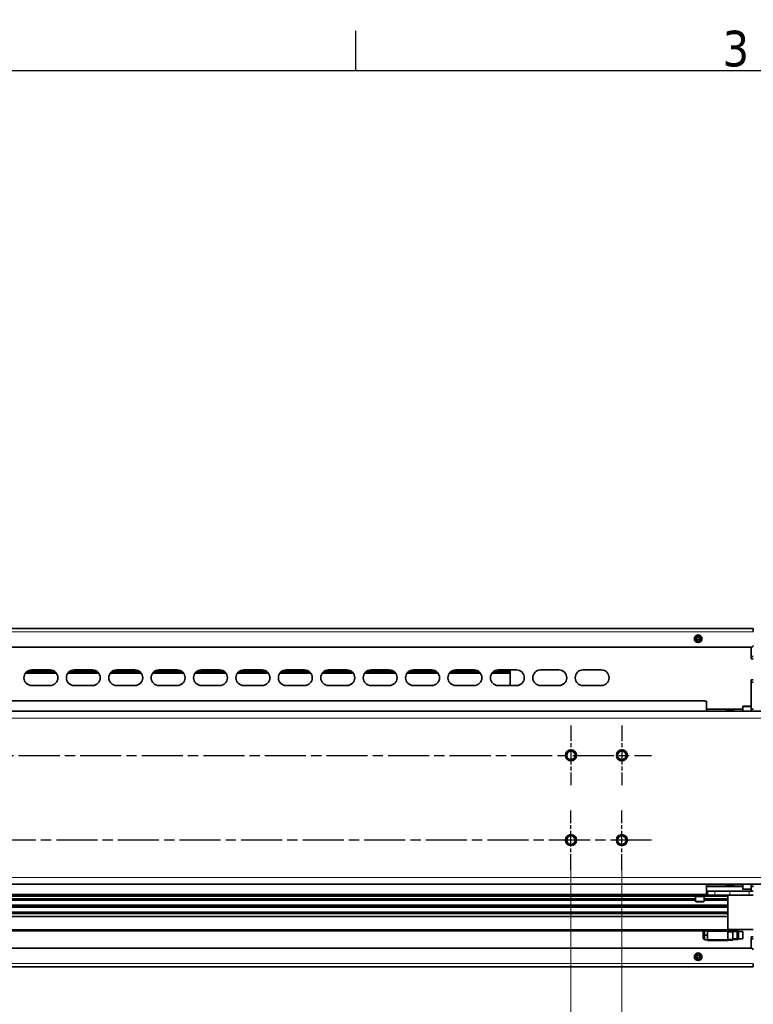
# Model space of a CAD drawing. Header units: millimetres. Extents: x 0 to 7128, y 0 to 5040.
# Tile 184 of 215: x 4059 to 4924, y 3819 to 4980. Entities that reach past the tile are written whole.
import ezdxf

# ---------------------------------------------------------------- set-up
doc = ezdxf.new("R2010")
doc.units = ezdxf.units.MM
doc.header["$LTSCALE"] = 12
doc.linetypes.add('CHAIN', pattern=[0.3543, 0.2362, -0.0295, 0.0591, -0.0295])
doc.linetypes.add('LONG_DASH_DOTTED', pattern=[0.3001, 0.2362, -0.0295, 0.0049, -0.0295])
doc.layers.get('0').update_dxf_attribs({"lineweight": 25})
for name, color, linetype, lineweight, true_color in [('Centro(ISO)', 7, 'LONG_DASH_DOTTED', 25, 0x0080ff), ('Filettatura(ISO)', 3, 'Continuous', 9, 0x00ff00), ("Linea d'asse(ISO)", 7, 'LONG_DASH_DOTTED', 25, 0x0080ff), ('Quote(ISO)', 7, 'Continuous', 25, 0x80ff00), ('Spigoli tangenti visibili(ISO)', 7, 'Continuous', 15, 0x00803f)]:
    doc.layers.add(name, color=color, linetype=linetype, lineweight=lineweight, true_color=true_color)
for name, color, linetype, lineweight in [('Geometria schizzo (ISO)', 7, 'Continuous', 25), ('Simbolo (ISO)', 7, 'Continuous', 25), ('Spigoli visibili(ISO)', 7, 'Continuous', 35)]:
    doc.layers.add(name, color=color, linetype=linetype, lineweight=lineweight)
doc.styles.add('Corrente-BSI', font='arial.ttf')
doc.styles.add('Testo nota (ISO)', font='tahoma.ttf')
doc.dimstyles.new('DEFAULT-ISO', dxfattribs={"dimscale": 12, "dimtxt": 3.5, "dimasz": 2.5, "dimexe": 1, "dimexo": 1, "dimgap": 0.762, "dimtad": 1, "dimtoh": 1, "dimrnd": 1e-08, "dimtxsty": 'Corrente-BSI', "dimcen": 0.09, "dimdle": 10, "dimclrd": 7, "dimclre": 7, "dimclrt": 7, "dimazin": 2, "dimtfac": 0.571429, "dimtmove": 0, "dimatfit": 3, "dimfxl": 1, "dimtolj": 1, "dimlwd": 5, "dimlwe": 5, "dimarcsym": 0})

# ---------------------------------------------------------------- blocks, each defined once
blk = doc.blocks.new('Bordi Bordo di default')
at = {"layer": 'Geometria schizzo (ISO)'}
blk.add_line((371.25, 410), (371.25, 413.9), dxfattribs=at)
at = {"layer": 'Geometria schizzo (ISO)', "flags": 128}
blk.add_lwpolyline([(10, 10), (10, 410), (584, 410), (584, 10), (10, 10)], dxfattribs=at)
at = {"layer": 'Simbolo (ISO)', "insert": (407.286, 410.326), "char_height": 3.5, "attachment_point": 7, "style": 'Testo nota (ISO)'}
blk.add_mtext('3', dxfattribs=at)
blk = doc.blocks.new('*D24')
at = {"layer": 'Defpoints', "color": 0, "linetype": 'Continuous', "transparency": 16777216}
for p in [(4708.8, 4006.2), (3958.8, 3683.5), (4708.8, 3632.2)]:
    blk.add_point(p, dxfattribs=at)
at = {"layer": 'Quote(ISO)', "color": 7, "linetype": 'Continuous', "lineweight": 5, "transparency": 16777216}
for p, q in [((4708.8, 3994.2), (4708.8, 3620.2)), ((3958.8, 3671.5), (3958.8, 3620.2)), ((3988.8, 3632.2), (4678.8, 3632.2))]:
    blk.add_line(p, q, dxfattribs=at)
at = {"layer": 'Quote(ISO)', "color": 7, "linetype": 'Continuous', "transparency": 16777216}
for points in [[(3988.8, 3637.2), (3988.8, 3627.2), (3958.8, 3632.2)], [(4678.8, 3637.2), (4678.8, 3627.2), (4708.8, 3632.2)]]:
    blk.add_solid(points, dxfattribs=at)
at = {"layer": 'Quote(ISO)', "color": 7, "linetype": 'Continuous', "lineweight": 9, "transparency": 16777216, "insert": (4287.7, 3684.2), "char_height": 42, "attachment_point": 1, "style": 'Corrente-BSI'}
blk.add_mtext('\\A1;750', dxfattribs=at)
blk = doc.blocks.new('*D25')
at = {"layer": 'Defpoints', "color": 0, "linetype": 'Continuous', "transparency": 16777216}
for p in [(4708.8, 4006.2), (4768.8, 4006.2), (4768.8, 3632.2)]:
    blk.add_point(p, dxfattribs=at)
at = {"layer": 'Quote(ISO)', "color": 7, "linetype": 'Continuous', "lineweight": 5, "transparency": 16777216}
for p, q in [((4708.8, 3994.2), (4708.8, 3620.2)), ((4768.8, 3994.2), (4768.8, 3620.2)), ((4678.8, 3632.2), (4648.8, 3632.2)), ((4708.8, 3632.2), (4768.8, 3632.2)), ((4798.8, 3632.2), (4828.8, 3632.2))]:
    blk.add_line(p, q, dxfattribs=at)
at = {"layer": 'Quote(ISO)', "color": 7, "linetype": 'Continuous', "transparency": 16777216}
for points in [[(4678.8, 3637.2), (4678.8, 3627.2), (4708.8, 3632.2)], [(4798.8, 3637.2), (4798.8, 3627.2), (4768.8, 3632.2)]]:
    blk.add_solid(points, dxfattribs=at)
at = {"layer": 'Quote(ISO)', "color": 7, "linetype": 'Continuous', "lineweight": 9, "transparency": 16777216, "insert": (4708.7, 3684.2), "char_height": 42, "attachment_point": 1, "style": 'Corrente-BSI'}
blk.add_mtext('\\A1;60', dxfattribs=at)

msp = doc.modelspace()

# ---------------------------------------------------------------- linework, layer by layer
at = {"layer": 'Centro(ISO)', "linetype": 'CHAIN', "ltscale": 6.491759}
for p, q in [((4708.816, 4147.215), (4708.816, 4077.109)), ((4768.816, 4147.215), (4768.816, 4077.109)), ((4708.816, 3977.109), (4708.816, 4047.215)), ((4768.816, 3977.109), (4768.816, 4047.215))]:
    msp.add_line(p, q, dxfattribs=at)
at = {"layer": 'Filettatura(ISO)'}
for p, q in [((4866.316, 3903.418), (4864.839, 3903.418)), ((4889.838, 3905.362), (4889.838, 3905.662)), ((4906.501, 3904.563), (4899.816, 3904.563)), ((4864.839, 3896.906), (4866.316, 3896.906)), ((4899.816, 3895.761), (4906.501, 3895.761))]:
    msp.add_line(p, q, dxfattribs=at)
for centre in [(4708.816, 4112.162), (4768.816, 4112.162), (4708.816, 4012.162), (4768.816, 4012.162)]:
    msp.add_arc(centre, 6, 170, 80, dxfattribs=at)
at = {"layer": "Linea d'asse(ISO)", "linetype": 'CHAIN', "ltscale": 17.075924}
for p, q in [((3113.763, 4112.162), (4803.869, 4112.162)), ((4803.869, 4012.162), (3113.763, 4012.162))]:
    msp.add_line(p, q, dxfattribs=at)
at = {"layer": 'Spigoli tangenti visibili(ISO)'}
for p, q in [((4923.816, 4257.662), (2993.816, 4257.662)), ((4066.708, 4210.38), (4100.925, 4210.38)), ((4100.082, 4211.087), (4067.55, 4211.087)), ((4116.708, 4210.38), (4150.925, 4210.38)), ((4150.082, 4211.087), (4117.55, 4211.087)), ((4166.708, 4210.38), (4200.925, 4210.38)), ((4200.082, 4211.087), (4167.55, 4211.087)), ((4216.708, 4210.38), (4250.925, 4210.38)), ((4250.082, 4211.087), (4217.55, 4211.087)), ((4266.708, 4210.38), (4300.925, 4210.38)), ((4300.082, 4211.087), (4267.55, 4211.087)), ((4316.708, 4210.38), (4350.925, 4210.38)), ((4350.082, 4211.087), (4317.55, 4211.087)), ((4366.708, 4210.38), (4400.925, 4210.38)), ((4400.082, 4211.087), (4367.55, 4211.087)), ((4416.708, 4210.38), (4450.925, 4210.38)), ((4450.082, 4211.087), (4417.55, 4211.087)), ((4466.708, 4210.38), (4500.925, 4210.38)), ((4500.082, 4211.087), (4467.55, 4211.087)), ((4516.708, 4210.38), (4550.925, 4210.38)), ((4550.082, 4211.087), (4517.55, 4211.087)), ((4566.708, 4210.38), (4600.925, 4210.38)), ((4600.082, 4211.087), (4567.55, 4211.087)), ((4616.708, 4210.38), (4637.066, 4210.38)), ((4637.066, 4211.087), (4617.55, 4211.087)), ((4921.316, 4169.562), (4911.316, 4169.562)), ((4868.816, 4166.054), (4911.316, 4166.054)), ((4868.816, 4164.466), (4891.754, 4164.466)), ((4900.879, 4164.466), (4911.316, 4164.466)), ((4921.316, 4167.162), (4923.816, 4167.162)), ((4921.316, 4166.054), (4923.816, 4166.054)), ((4921.316, 4164.466), (4923.816, 4164.466)), ((2898.816, 4156.162), (4943.816, 4156.162)), ((2898.816, 3968.162), (4943.816, 3968.162)), ((4891.754, 3959.858), (4868.816, 3959.858)), ((4911.316, 3959.858), (4900.879, 3959.858)), ((4923.816, 3959.858), (4921.316, 3959.858)), ((4911.316, 3958.27), (4868.816, 3958.27)), ((4870.198, 3947.162), (4870.198, 3952.162)), ((4878.288, 3952.162), (4878.288, 3947.162)), ((4896.177, 3947.162), (4896.177, 3952.162)), ((4911.316, 3954.762), (4921.316, 3954.762)), ((4918.816, 3952.162), (4918.816, 3947.162)), ((4923.816, 3958.27), (4921.316, 3958.27)), ((4923.816, 3957.162), (4921.316, 3957.162)), ((3123.816, 3945.662), (4854.816, 3945.662)), ((3123.816, 3943.457), (4855.816, 3943.457)), ((3123.816, 3942.483), (4855.816, 3942.483)), ((3123.816, 3941.812), (4855.816, 3941.812)), ((3123.816, 3941.033), (4855.816, 3941.033)), ((4853.816, 3947.162), (4853.816, 3948.007)), ((4855.816, 3940.162), (4865.816, 3940.162)), ((4865.726, 3948.007), (4865.726, 3947.162)), ((4865.816, 3943.457), (4893.816, 3943.457)), ((4865.816, 3942.483), (4893.816, 3942.483)), ((4865.816, 3941.812), (4893.816, 3941.812)), ((4865.816, 3941.033), (4893.816, 3941.033)), ((4866.816, 3945.662), (4893.816, 3945.662)), ((3123.816, 3935.912), (4893.816, 3935.912)), ((3123.816, 3934.937), (4893.816, 3934.937)), ((3123.816, 3933.841), (4893.816, 3933.841)), ((3123.816, 3932.867), (4893.816, 3932.867)), ((3154.816, 3906.662), (4893.816, 3906.662)), ((4869.816, 3904.362), (4893.816, 3904.362)), ((4890.316, 3905.655), (4893.816, 3905.655)), ((4904.316, 3895.912), (4904.316, 3904.412)), ((4869.816, 3895.162), (4893.816, 3895.162)), ((2993.816, 3866.662), (4923.816, 3866.662))]:
    msp.add_line(p, q, dxfattribs=at)
for centre in [(4858.816, 4249.662), (4858.816, 3874.662)]:
    msp.add_circle(centre, 3.1, dxfattribs=at)
at = {"layer": 'Spigoli visibili(ISO)'}
for p, q in [((2993.816, 4261.662), (4923.816, 4261.662)), ((4857.316, 4250.528), (4858.816, 4251.394)), ((4857.316, 4248.796), (4857.316, 4250.528)), ((4858.816, 4251.394), (4860.316, 4250.528)), ((4860.316, 4250.528), (4860.316, 4248.796)), ((4923.816, 4258.162), (4923.816, 4261.662)), ((4921.816, 4239.662), (2995.816, 4239.662)), ((4858.816, 4247.93), (4857.316, 4248.796)), ((4860.316, 4248.796), (4858.816, 4247.93)), ((4921.316, 4239.662), (4921.316, 4228.662)), ((4921.316, 4239.662), (4921.316, 4226.162)), ((4921.316, 4228.662), (4923.816, 4228.662)), ((4923.816, 4226.162), (4921.316, 4226.162)), ((4102.076, 4209.062), (4065.556, 4209.062)), ((4069.193, 4212.062), (4098.439, 4212.062)), ((4073.066, 4212.912), (4094.566, 4212.912)), ((4152.076, 4209.062), (4115.556, 4209.062)), ((4119.193, 4212.062), (4148.439, 4212.062)), ((4123.066, 4212.912), (4144.566, 4212.912)), ((4202.076, 4209.062), (4165.556, 4209.062)), ((4169.193, 4212.062), (4198.439, 4212.062)), ((4173.066, 4212.912), (4194.566, 4212.912)), ((4252.076, 4209.062), (4215.556, 4209.062)), ((4219.193, 4212.062), (4248.439, 4212.062)), ((4223.066, 4212.912), (4244.566, 4212.912)), ((4302.076, 4209.062), (4265.556, 4209.062)), ((4269.193, 4212.062), (4298.439, 4212.062)), ((4273.066, 4212.912), (4294.566, 4212.912)), ((4352.076, 4209.062), (4315.556, 4209.062)), ((4319.193, 4212.062), (4348.439, 4212.062)), ((4323.066, 4212.912), (4344.566, 4212.912)), ((4402.076, 4209.062), (4365.556, 4209.062)), ((4369.193, 4212.062), (4398.439, 4212.062)), ((4373.066, 4212.912), (4394.566, 4212.912)), ((4452.076, 4209.062), (4415.556, 4209.062)), ((4419.193, 4212.062), (4448.439, 4212.062)), ((4423.066, 4212.912), (4444.566, 4212.912)), ((4502.076, 4209.062), (4465.556, 4209.062)), ((4469.193, 4212.062), (4498.439, 4212.062)), ((4473.066, 4212.912), (4494.566, 4212.912)), ((4552.076, 4209.062), (4515.556, 4209.062)), ((4519.193, 4212.062), (4548.439, 4212.062)), ((4523.066, 4212.912), (4544.566, 4212.912)), ((4602.076, 4209.062), (4565.556, 4209.062)), ((4569.193, 4212.062), (4598.439, 4212.062)), ((4573.066, 4212.912), (4594.566, 4212.912)), ((4637.066, 4209.062), (4615.556, 4209.062)), ((4619.193, 4212.062), (4637.066, 4212.062)), ((4623.066, 4212.912), (4644.566, 4212.912)), ((4637.066, 4212.062), (4637.066, 4211.087)), ((4637.066, 4210.38), (4637.066, 4211.087)), ((4637.066, 4210.38), (4637.066, 4209.062)), ((4637.066, 4209.062), (4637.066, 4194.412)), ((4673.066, 4212.912), (4694.566, 4212.912)), ((4723.066, 4212.912), (4744.566, 4212.912)), ((4094.566, 4194.412), (4073.066, 4194.412)), ((4144.566, 4194.412), (4123.066, 4194.412)), ((4194.566, 4194.412), (4173.066, 4194.412)), ((4244.566, 4194.412), (4223.066, 4194.412)), ((4294.566, 4194.412), (4273.066, 4194.412)), ((4344.566, 4194.412), (4323.066, 4194.412)), ((4394.566, 4194.412), (4373.066, 4194.412)), ((4444.566, 4194.412), (4423.066, 4194.412)), ((4494.566, 4194.412), (4473.066, 4194.412)), ((4544.566, 4194.412), (4523.066, 4194.412)), ((4594.566, 4194.412), (4573.066, 4194.412)), ((4644.566, 4194.412), (4623.066, 4194.412)), ((4694.566, 4194.412), (4673.066, 4194.412)), ((4744.566, 4194.412), (4723.066, 4194.412)), ((4921.316, 4201.162), (4921.316, 4169.562)), ((4921.316, 4201.162), (4923.816, 4201.162)), ((4923.816, 4198.662), (4921.316, 4198.662)), ((4921.316, 4198.662), (4921.316, 4169.562)), ((4866.816, 4176.317), (3050.816, 4176.317)), ((4868.816, 4164.162), (4868.816, 4175.309)), ((4911.316, 4169.562), (4911.316, 4164.162)), ((4911.916, 4170.162), (4920.716, 4170.162)), ((4921.316, 4169.562), (4921.316, 4164.162)), ((2898.816, 4164.162), (4943.816, 4164.162)), ((4868.816, 4166.662), (4911.316, 4166.662)), ((4893.936, 4165.912), (4898.696, 4165.912)), ((4921.316, 4166.662), (4923.816, 4166.662)), ((2898.816, 3960.162), (4943.816, 3960.162)), ((4868.816, 3960.162), (4868.816, 3949.015)), ((4911.316, 3954.762), (4911.316, 3960.162)), ((4921.316, 3954.762), (4921.316, 3960.162)), ((4911.316, 3957.662), (4868.816, 3957.662)), ((4868.816, 3952.162), (4870.198, 3952.162)), ((4870.198, 3952.162), (4878.288, 3952.162)), ((4896.177, 3952.162), (4878.288, 3952.162)), ((4898.696, 3958.412), (4893.936, 3958.412)), ((4896.177, 3952.162), (4918.816, 3952.162)), ((4920.716, 3954.162), (4911.916, 3954.162)), ((4918.816, 3952.162), (4923.816, 3952.162)), ((4923.816, 3957.662), (4921.316, 3957.662)), ((4921.316, 3952.162), (4921.316, 3954.762)), ((4921.316, 3954.762), (4921.316, 3952.162)), ((4866.816, 3948.007), (3050.816, 3948.007)), ((3123.816, 3947.162), (4848.816, 3947.162)), ((4848.816, 3948.007), (4848.816, 3947.162)), ((4853.816, 3947.162), (4848.816, 3947.162)), ((4853.816, 3947.162), (4865.726, 3947.162)), ((4854.816, 3945.562), (4854.816, 3947.162)), ((4854.816, 3945.562), (4866.816, 3945.562)), ((4855.816, 3940.162), (4855.816, 3945.562)), ((4865.216, 3939.562), (4856.416, 3939.562)), ((4870.198, 3947.162), (4865.726, 3947.162)), ((4865.816, 3940.162), (4865.816, 3945.562)), ((4866.816, 3945.562), (4866.816, 3947.162)), ((4870.198, 3947.162), (4878.288, 3947.162)), ((4878.288, 3947.162), (4888.577, 3947.162)), ((4888.577, 3947.162), (4893.816, 3947.162)), ((4893.816, 3945.662), (4893.816, 3947.162)), ((4893.816, 3947.162), (4896.177, 3947.162)), ((4893.816, 3945.662), (4893.816, 3943.457)), ((4893.816, 3942.483), (4893.816, 3943.457)), ((4893.816, 3942.483), (4893.816, 3941.969)), ((4893.816, 3934.816), (4893.816, 3941.969)), ((4923.816, 3947.162), (4896.177, 3947.162)), ((4896.177, 3947.162), (4918.816, 3947.162)), ((3123.816, 3927.187), (4893.816, 3927.187)), ((3123.816, 3925.462), (4893.816, 3925.462)), ((4893.816, 3934.816), (4893.816, 3933.841)), ((4893.816, 3932.867), (4893.816, 3933.841)), ((4893.816, 3932.867), (4893.816, 3927.187)), ((4893.816, 3925.808), (4893.816, 3927.187)), ((4893.816, 3925.808), (4893.816, 3925.462)), ((4893.816, 3925.462), (4893.816, 3922.137)), ((3123.816, 3922.137), (4893.816, 3922.137)), ((4893.816, 3922.137), (4893.816, 3906.662)), ((3154.816, 3905.662), (4893.816, 3905.662)), ((3154.816, 3905.362), (4869.816, 3905.362)), ((4864.816, 3904.562), (4864.816, 3903.395)), ((4866.316, 3904.562), (4864.816, 3904.562)), ((4864.816, 3903.395), (4865.583, 3904.162)), ((4864.816, 3896.929), (4864.816, 3903.395)), ((4865.583, 3896.162), (4865.583, 3904.162)), ((4865.583, 3904.162), (4866.316, 3904.162)), ((4866.316, 3902.912), (4866.316, 3905.362)), ((4866.316, 3897.412), (4866.316, 3902.912)), ((4869.816, 3904.362), (4869.816, 3905.362)), ((4869.816, 3905.362), (4893.816, 3905.362)), ((4869.816, 3904.362), (4869.816, 3895.162)), ((4888.816, 3905.662), (4888.816, 3905.362)), ((4890.316, 3905.362), (4890.316, 3905.662)), ((4923.816, 3906.662), (4893.816, 3906.662)), ((4893.816, 3905.662), (4893.816, 3906.662)), ((4893.816, 3906.162), (4899.816, 3906.162)), ((4893.816, 3905.662), (4893.816, 3905.655)), ((4893.816, 3905.655), (4893.816, 3905.362)), ((4893.816, 3904.362), (4893.816, 3905.362)), ((4893.816, 3904.862), (4899.816, 3904.862)), ((4893.816, 3904.362), (4893.816, 3895.162)), ((4893.816, 3903.862), (4899.816, 3903.862)), ((4899.816, 3906.162), (4899.816, 3904.862)), ((4905.903, 3905.162), (4899.816, 3905.162)), ((4899.816, 3904.862), (4899.816, 3903.862)), ((4899.816, 3904.412), (4904.316, 3904.412)), ((4899.816, 3903.862), (4899.816, 3895.162)), ((4904.816, 3896.412), (4904.816, 3903.912)), ((4905.903, 3905.162), (4905.903, 3895.162)), ((4906.516, 3904.548), (4905.903, 3905.162)), ((4906.516, 3904.548), (4906.516, 3895.775)), ((4910.516, 3904.462), (4906.516, 3904.462)), ((4910.516, 3904.462), (4910.516, 3904.405)), ((4911.516, 3904.405), (4910.516, 3904.405)), ((4911.516, 3904.405), (4911.516, 3895.919)), ((4864.816, 3896.929), (4864.816, 3895.762)), ((4864.816, 3896.929), (4865.583, 3896.162)), ((4866.316, 3895.762), (4864.816, 3895.762)), ((4865.583, 3896.162), (4866.316, 3896.162)), ((4866.316, 3894.662), (4866.316, 3897.412)), ((4869.588, 3900.162), (4866.544, 3900.162)), ((4869.588, 3894.662), (4866.544, 3894.662)), ((4869.816, 3893.662), (4869.816, 3895.162)), ((4869.816, 3893.662), (4893.816, 3893.662)), ((4893.816, 3895.162), (4899.816, 3895.162)), ((4893.816, 3893.662), (4893.816, 3895.162)), ((4893.816, 3894.162), (4899.816, 3894.162)), ((4899.816, 3895.912), (4904.316, 3895.912)), ((4905.903, 3895.162), (4899.816, 3895.162)), ((4899.816, 3895.162), (4899.816, 3894.162)), ((4906.516, 3895.775), (4905.903, 3895.162)), ((4910.516, 3895.862), (4906.516, 3895.862)), ((4910.516, 3895.919), (4911.516, 3895.919)), ((4910.516, 3895.919), (4910.516, 3895.862)), ((4921.316, 3898.162), (4921.316, 3884.662)), ((4923.816, 3898.162), (4921.316, 3898.162)), ((4923.816, 3895.662), (4921.316, 3895.662)), ((4921.316, 3884.662), (4921.316, 3895.662)), ((3138.066, 3884.662), (4921.816, 3884.662)), ((4857.316, 3875.528), (4858.816, 3876.394)), ((4857.316, 3873.796), (4857.316, 3875.528)), ((4858.816, 3872.93), (4857.316, 3873.796)), ((4858.816, 3876.394), (4860.316, 3875.528)), ((4860.316, 3873.796), (4858.816, 3872.93)), ((4860.316, 3875.528), (4860.316, 3873.796)), ((4923.816, 3862.662), (2993.816, 3862.662)), ((4923.816, 3862.662), (4923.816, 3866.162))]:
    msp.add_line(p, q, dxfattribs=at)
for centre, radius in [((4858.816, 4249.662), 4.5), ((4858.816, 4249.662), 3.5), ((4708.816, 4112.162), 6.5), ((4708.816, 4112.162), 5.053), ((4768.816, 4112.162), 6.5), ((4768.816, 4112.162), 5.053), ((4708.816, 4012.162), 6.5), ((4768.816, 4012.162), 6.5), ((4708.816, 4012.162), 5.053), ((4768.816, 4012.162), 5.053), ((4858.816, 3874.662), 4.5), ((4858.816, 3874.662), 3.5)]:
    msp.add_circle(centre, radius, dxfattribs=at)
for centre, radius, start, end in [((4921.816, 4241.662), 2, 270, 0), ((4073.066, 4203.662), 9.25, 90, 270), ((4094.566, 4203.662), 9.25, 270, 90), ((4123.066, 4203.662), 9.25, 90, 270), ((4144.566, 4203.662), 9.25, 270, 90), ((4173.066, 4203.662), 9.25, 90, 270), ((4194.566, 4203.662), 9.25, 270, 90), ((4223.066, 4203.662), 9.25, 90, 270), ((4244.566, 4203.662), 9.25, 270, 90), ((4273.066, 4203.662), 9.25, 90, 270), ((4294.566, 4203.662), 9.25, 270, 90), ((4323.066, 4203.662), 9.25, 90, 270), ((4344.566, 4203.662), 9.25, 270, 90), ((4373.066, 4203.662), 9.25, 90, 270), ((4394.566, 4203.662), 9.25, 270, 90), ((4423.066, 4203.662), 9.25, 90, 270), ((4444.566, 4203.662), 9.25, 270, 90), ((4473.066, 4203.662), 9.25, 90, 270), ((4494.566, 4203.662), 9.25, 270, 90), ((4523.066, 4203.662), 9.25, 90, 270), ((4544.566, 4203.662), 9.25, 270, 90), ((4573.066, 4203.662), 9.25, 90, 270), ((4594.566, 4203.662), 9.25, 270, 90), ((4623.066, 4203.662), 9.25, 90, 270), ((4644.566, 4203.662), 9.25, 270, 90), ((4673.066, 4203.662), 9.25, 90, 270), ((4694.566, 4203.662), 9.25, 270, 90), ((4723.066, 4203.662), 9.25, 90, 270), ((4744.566, 4203.662), 9.25, 270, 90), ((4911.916, 4169.562), 0.6, 90, 180), ((4920.716, 4169.562), 0.6, 0, 90), ((4893.936, 4163.542), 2.37, 90, 164.834778), ((4898.696, 4163.542), 2.37, 15.165222, 90), ((4918.816, 4167.162), 5, 354.26083, 0), ((4893.936, 3960.782), 2.37, 195.165222, 270), ((4898.696, 3960.782), 2.37, 270, 344.834778), ((4911.916, 3954.762), 0.6, 180, 270), ((4920.716, 3954.762), 0.6, 270, 0), ((4918.816, 3957.162), 5, 0, 5.73917), ((4856.416, 3940.162), 0.6, 180, 270), ((4865.216, 3940.162), 0.6, 270, 0), ((4904.316, 3903.912), 0.5, 0, 90), ((4904.316, 3896.412), 0.5, 270, 0), ((4921.816, 3882.662), 2, 0, 90)]:
    msp.add_arc(centre, radius, start, end, dxfattribs=at)
for centre, start_param, end_param in [((4866.816, 4175.309), 0, 1.57079633), ((4866.816, 3949.015), 4.71238898, 6.28318531)]:
    msp.add_ellipse(centre, major_axis=(2, 0), ratio=0.50369391, start_param=start_param, end_param=end_param, dxfattribs=at)
for points, weights in [([(4866.316, 3902.912), (4866.316, 3904.065), (4866.5, 3905.362)], [1, 1.06605412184, 1.06985557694]), ([(4866.544, 3900.162), (4866.316, 3901.636), (4866.316, 3902.912)], [1.06990935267, 1.07362336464, 1]), ([(4869.816, 3902.912), (4869.816, 3901.636), (4869.588, 3900.162)], [1, 1.07362336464, 1.06990935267]), ([(4869.633, 3905.362), (4869.816, 3904.065), (4869.816, 3902.912)], [1.06985557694, 1.06605412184, 1]), ([(4866.316, 3897.412), (4866.316, 3898.688), (4866.544, 3900.162)], [1, 1.07362336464, 1.06990935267]), ([(4866.544, 3894.662), (4866.316, 3896.136), (4866.316, 3897.412)], [1.06990935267, 1.07362336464, 1]), ([(4866.316, 3894.662), (4866.316, 3894.662), (4866.544, 3894.662)], [1, 1.07362336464, 1.06990935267]), ([(4869.588, 3900.162), (4869.816, 3898.688), (4869.816, 3897.412)], [1.06990935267, 1.07362336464, 1]), ([(4869.816, 3897.412), (4869.816, 3896.136), (4869.588, 3894.662)], [1, 1.07362336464, 1.06990935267]), ([(4869.588, 3894.662), (4869.816, 3894.662), (4869.816, 3894.662)], [1.06990935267, 1.07362336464, 1])]:
    msp.add_rational_spline(points, weights, degree=2, dxfattribs=at)

# ---------------------------------------------------------------- block references
at = {"xscale": 12, "yscale": 12, "zscale": 12}
msp.add_blockref('Bordi Bordo di default', (0, 0), dxfattribs=at)

# ---------------------------------------------------------------- dimensions: what is measured, and where the dimension line sits
at = {"layer": 'Quote(ISO)', "color": 7, "linetype": 'Continuous', "lineweight": 9}
for base, p1, p2, override, picture, middle in [((4708.816, 3632.162), (3958.816, 3683.462), (4708.816, 4006.162), {"dimgap": 0.762, "dimtoh": 0, "dimdec": 2, "dimtol": 0, "dimlim": 0, "dimtp": 0, "dimtm": 0, "dimtdec": 2, "dimtofl": 0, "dimatfit": 1}, '*D24', (4333.816, 3632.162)), ((4768.816, 3632.162), (4708.816, 4006.162), (4768.816, 4006.162), {"dimgap": 0.762, "dimtoh": 0, "dimdec": 2, "dimtol": 0, "dimlim": 0, "dimtp": 0, "dimtm": 0, "dimtdec": 2, "dimtofl": 1, "dimatfit": 1}, '*D25', (4738.816, 3632.162))]:
    dim = msp.add_linear_dim(base=base, p1=p1, p2=p2, angle=180, dimstyle='DEFAULT-ISO', override=override, dxfattribs=at)
    dim.commit()
    dim.dimension.update_dxf_attribs({"geometry": picture, "text_midpoint": middle, "dimtype": 160})

doc.saveas('drawing.dxf')
